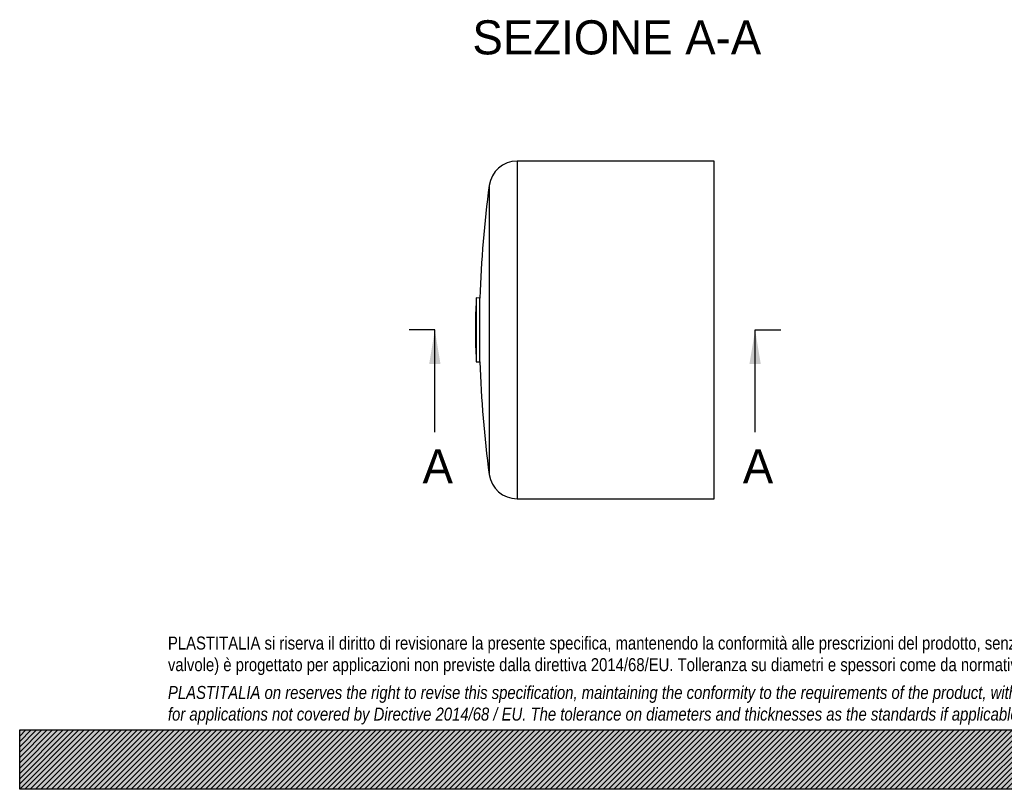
# Model space of a CAD drawing. Header units: millimetres. Extents: x -124 to 1174, y 0 to 830.
# Tile 1 of 14: x 0 to 525, y 0 to 410. Entities that reach past the tile are written whole.
import ezdxf
from ezdxf.enums import TextEntityAlignment as Align
from ezdxf.lldxf.tags import DXFTag

# ---------------------------------------------------------------- set-up
doc = ezdxf.new("R2010")
doc.units = ezdxf.units.MM
doc.header["$LTSCALE"] = 3.952569
doc.layers.add('CAP180H', color=7, linetype='Continuous')
doc.layers.add('Default', color=7, linetype='Continuous')
doc.styles.add('SEACAD_Solid_Edge_ANSI', font='seans.ttf')
tags = doc.linetypes.add('CENTER2', pattern=[28.575, 19.05, -3.175, 3.175, -3.175]).pattern_tags.tags
tags[10:11] = [DXFTag(74, 4), DXFTag(75, 0), DXFTag(340, '0'), DXFTag(46, 0.0), DXFTag(50, 0.0), DXFTag(44, 0.0), DXFTag(45, 0.0)]
tags[8:9] = [DXFTag(74, 4), DXFTag(75, 0), DXFTag(340, '0'), DXFTag(46, 0.0), DXFTag(50, 0.0), DXFTag(44, 0.0), DXFTag(45, 0.0)]
tags[6:7] = [DXFTag(74, 4), DXFTag(75, 0), DXFTag(340, '0'), DXFTag(46, 0.0), DXFTag(50, 0.0), DXFTag(44, 0.0), DXFTag(45, 0.0)]
tags[4:5] = [DXFTag(74, 4), DXFTag(75, 0), DXFTag(340, '0'), DXFTag(46, 0.0), DXFTag(50, 0.0), DXFTag(44, 0.0), DXFTag(45, 0.0)]

# ---------------------------------------------------------------- blocks, each defined once
blk = doc.blocks.new('SE')
at = {"layer": 'CAP180H', "color": 7, "linetype": 'Continuous'}
for p, q in [((265.26, 334.92), (265.26, 154.92)), ((370.26, 334.92), (265.26, 334.92)), ((370.26, 154.92), (370.26, 334.92)), ((250.39, 321.94), (250.39, 167.89)), ((243.42, 261.98), (243.42, 227.86)), ((245.42, 261.92), (243.42, 261.98)), ((245.42, 227.92), (245.42, 261.92)), ((243.26, 255.43), (243.26, 234.41)), ((243.26, 235.37), (243.26, 254.47)), ((243.42, 227.86), (245.42, 227.92)), ((265.26, 154.92), (370.26, 154.92))]:
    blk.add_line(p, q, dxfattribs=at)
for centre, radius, start, end in [((265.26, 319.92), 15, 90, 172.2385), ((815.52, 244.92), 570.35, 172.2385, 178.292), ((815.52, 244.92), 572.35, 178.292, 178.9482), ((295.26, 254.47), 52, 178.9482, 180), ((295.26, 235.37), 52, 180, 181.0518), ((815.52, 244.92), 572.35, 181.0518, 181.708), ((815.52, 244.92), 570.35, 181.708, 187.7615), ((265.26, 169.92), 15, 187.7615, 270)]:
    blk.add_arc(centre, radius, start, end, dxfattribs=at)
blk = doc.blocks.new('SE4')
at = {"color": 7, "linetype": 'Continuous', "style": 'SEACAD_Solid_Edge_ANSI'}
blk.add_text('A', height=18.18, dxfattribs=at).set_placement((214.82, 181.28), align=Align.TOP_LEFT)
blk = doc.blocks.new('SE5')
at = {"color": 7, "linetype": 'Continuous', "style": 'SEACAD_Solid_Edge_ANSI'}
blk.add_text('A', height=18.18, dxfattribs=at).set_placement((385.61, 181.28), align=Align.TOP_LEFT)
blk = doc.blocks.new('SEANNOT_GROUP')
at = {"linetype": 'Continuous'}
blk.add_hatch(color=7, dxfattribs=at).paths.add_polyline_path([(224.41, 226.74), (221.38, 244.92), (218.35, 226.74)])
at = {"color": 7, "linetype": 'Continuous'}
blk.add_lwpolyline([(221.38, 190.37), (221.38, 244.92)], dxfattribs=at)
blk = doc.blocks.new('SEANNOT_GROUP1')
at = {"linetype": 'Continuous'}
blk.add_hatch(color=7, dxfattribs=at).paths.add_polyline_path([(395.2, 226.74), (392.17, 244.92), (389.14, 226.74)])
at = {"color": 7, "linetype": 'Continuous'}
blk.add_lwpolyline([(392.17, 190.37), (392.17, 244.92)], dxfattribs=at)
blk = doc.blocks.new('SE3')
at = {"layer": 'Default', "color": 7, "linetype": 'CENTER2'}
for p, q in [((221.38, 244.92), (207.74, 244.92)), ((392.17, 244.92), (405.8, 244.92))]:
    blk.add_line(p, q, dxfattribs=at)
at = {"layer": 'Default', "color": 7, "linetype": 'CENTER2', "const_width": 0.0001}
blk.add_lwpolyline([(221.38, 244.92), (392.17, 244.92)], dxfattribs=at)
at = {"layer": 'Default'}
for name in ['SEANNOT_GROUP', 'SEANNOT_GROUP1', 'SE4', 'SE5']:
    blk.add_blockref(name, (0, 0), dxfattribs=at)

msp = doc.modelspace()

# ---------------------------------------------------------------- hatches: boundary and pattern name
at = {"layer": 'Default', "linetype": 'Continuous'}
h = msp.add_hatch(dxfattribs=at)
h.set_pattern_fill('LINE', scale=0.629921, angle=45, style=0)
h.paths.add_polyline_path([(1173.913, 0), (1173.913, 31.621), (0, 31.621), (0, 0)])
msp.add_hatch(color=7, dxfattribs=at).paths.add_polyline_path([(1173.913, 0), (1173.913, 31.621), (0, 31.621), (0, 0)])

# ---------------------------------------------------------------- linework, layer by layer
at = {"layer": 'Default', "color": 7, "linetype": 'Continuous'}
for p, q in [((0, 31.621), (1173.913, 31.621)), ((0, 0), (0, 31.621)), ((1173.913, 0), (0, 0))]:
    msp.add_line(p, q, dxfattribs=at)

# ---------------------------------------------------------------- block references
at = {"layer": 'Default'}
for name in ['SE', 'SE3']:
    msp.add_blockref(name, (0, 0), dxfattribs=at)

# ---------------------------------------------------------------- texts
at = {"layer": 'Default', "color": 7, "linetype": 'Continuous', "style": 'SEACAD_Solid_Edge_ANSI'}
msp.add_text('SEZIONE A-A', height=18.18182, dxfattribs=at).set_placement((241.428, 409.976), align=Align.TOP_LEFT)
at = {"layer": 'Default', "insert": (79.051, 81.432), "char_height": 6.916996, "width": 1015.81028, "attachment_point": 1}
msp.add_mtext("{\\fArial Narrow|b0||i0||c0|p34;\\C7;\\H6.916996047;\\W1.;PLASTITALIA si riserva il diritto di revisionare la presente specifica, mantenendo la conformità alle prescrizioni del prodotto, senza alcun preavviso. In caso di assegnazione d'ordine si riserva di compiere una più dettagliata analisi tecnico/qualitativa. Il presente prodotto (ad esclusione delle \\P}{\\fArial Narrow|b0||i0||c0|p34;\\C7;\\H6.916996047;\\W1.;valvole) è progettato per applicazioni non previste dalla direttiva 2014/68/EU. Tolleranza su diametri e spessori come da normative se applicabile, su lunghezze ±5%, su angoli ±2°, se non diversamente specificato.\\P}{\\fArial Narrow|b0||i0||c0|p34;\\C7;\\H1.976284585;\\W1.;   \\P}{\\fArial Narrow|b0||i1||c0|p34;\\C7;\\H6.916996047;\\W1.;PLASTITALIA on reserves the right to revise this specification, maintaining the conformity to the requirements of the product, without any notice. In case of assignation of order on will reserve to make a more detailed analysis technical/qualitative. This product (excluding valves) is designed \\P}{\\fArial Narrow|b0||i1||c0|p34;\\C7;\\H6.916996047;\\W1.;for applications not covered by Directive 2014/68 / EU. The tolerance on diameters and thicknesses as the standards if applicable, on lengths ± 5%, on angles ± 2 °, unless otherwise indicated.\\P}", dxfattribs=at)

doc.saveas('drawing.dxf')
